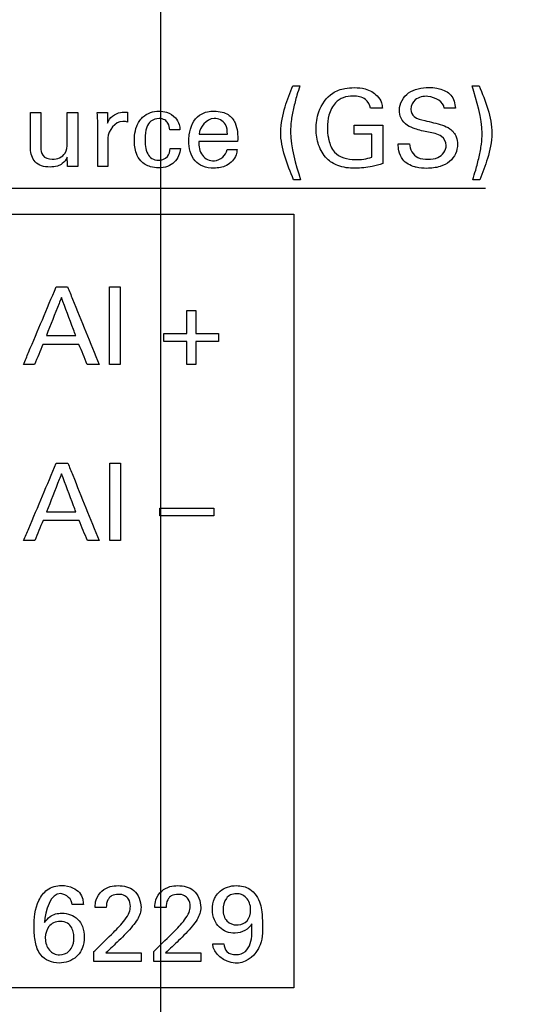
# Model space of a CAD drawing. Header units: inches. Extents: x 0 to 34, y 0 to 22.
# Tile 26 of 111: x 10.379 to 10.679, y 8.956 to 9.529. Entities that reach past the tile are written whole.
import ezdxf

# ---------------------------------------------------------------- set-up
doc = ezdxf.new("R2010")
doc.units = ezdxf.units.IN
doc.header["$LTSCALE"] = 1.87
doc.header["$MEASUREMENT"] = 0
doc.layers.get('0').update_dxf_attribs({"linetype": 'CONTINUOUS'})
doc.layers.add('DATUMCURVES', color=7, linetype='CONTINUOUS')
doc.layers.add('DIMENSIONS', color=7, linetype='CONTINUOUS')
doc.styles.get("Standard").update_dxf_attribs({"font": 'txt', "width": 0.8})
doc.dimstyles.new('DIMSTYLE_1', dxfattribs={"dimtxt": 0.125, "dimasz": 0.18, "dimexe": 0.18, "dimexo": 0.0625, "dimgap": 0.09, "dimtad": 0, "dimtih": 1, "dimtoh": 1, "dimdec": 3, "dimzin": 4, "dimdsep": 46, "dimtxsty": 'STANDARD', "dimblk": '_FILLED', "dimblk1": '_FILLED', "dimblk2": '_FILLED', "dimcen": 0.09, "dimadec": 0, "dimazin": 0, "dimtp": 0.001, "dimtm": 0.001, "dimtfac": 1, "dimtdec": 3, "dimtofl": 0, "dimtmove": 0, "dimatfit": 3, "dimldrblk": '_FILLED', "dimfxl": 1, "dimtolj": 1, "dimtzin": 4, "dimarcsym": 0})

# ---------------------------------------------------------------- blocks, each defined once
blk = doc.blocks.new('_FILLED')
at = {"color": 0, "linetype": 'BYBLOCK'}
blk.add_solid([(0, 0), (-1, 0.1736), (-1, -0.1736)], dxfattribs=at)
blk = doc.blocks.new('*D0')
at = {"layer": 'DIMENSIONS', "color": 2, "linetype": 'CONTINUOUS'}
for p, q in [((9.21098, 10.30652), (7.35598, 10.30652)), ((7.48098, 10.30652), (7.48098, 9.31105)), ((7.48098, 7.94852), (7.48098, 9.06105)), ((11.90848, 7.94852), (7.35598, 7.94852))]:
    blk.add_line(p, q, dxfattribs=at)
at = {"layer": 'DIMENSIONS', "color": 2, "linetype": 'CONTINUOUS', "xscale": 0.18, "yscale": 0.18, "zscale": 0.18}
for p, rotation in [((7.48098, 10.30652), 90), ((7.48098, 7.94852), 270)]:
    blk.add_blockref('_FILLED', p, dxfattribs=dict(at, rotation=rotation))
at = {"layer": 'DIMENSIONS', "color": 2, "linetype": 'CONTINUOUS', "width": 0.8}
for s, p in [('[', (7.44348, 9.12355)), (']', (8.04348, 9.12355)), ('2.358', (6.81848, 9.12355)), ('59.89', (7.54348, 9.12355))]:
    blk.add_text(s, height=0.125, dxfattribs=at).set_placement(p)
blk = doc.blocks.new('*D7')
at = {"layer": 'DIMENSIONS', "color": 2, "linetype": 'CONTINUOUS'}
for p, q in [((9.58598, 9.93152), (9.58598, 7.33682)), ((10.46098, 9.93152), (10.46098, 7.33682)), ((9.58598, 7.46182), (9.22598, 7.46182)), ((10.46098, 7.46182), (10.78871, 7.46182))]:
    blk.add_line(p, q, dxfattribs=at)
at = {"layer": 'DIMENSIONS', "color": 2, "linetype": 'CONTINUOUS', "xscale": 0.18, "yscale": 0.18, "zscale": 0.18}
blk.add_blockref('_FILLED', (9.58598, 7.46182), dxfattribs=at)
at = {"layer": 'DIMENSIONS', "color": 2, "linetype": 'CONTINUOUS', "xscale": 0.18, "yscale": 0.18, "zscale": 0.18, "rotation": 180}
blk.add_blockref('_FILLED', (10.46098, 7.46182), dxfattribs=at)
at = {"layer": 'DIMENSIONS', "color": 2, "linetype": 'CONTINUOUS', "width": 0.8}
for s, p in [('[', (11.57621, 7.39932)), (']', (12.17621, 7.39932)), ('3X', (10.85121, 7.39932)), ('.875', (11.05121, 7.39932)), ('22.23', (11.67621, 7.39932))]:
    blk.add_text(s, height=0.125, dxfattribs=at).set_placement(p)

msp = doc.modelspace()

# ---------------------------------------------------------------- linework, layer by layer
at = {"layer": 'DATUMCURVES', "color": 40, "linetype": 'CONTINUOUS'}
for points, knots in [([(10.53836, 9.43588, 0.8645), (10.53475, 9.44477, 0.8645), (10.52884, 9.45899, 0.8645), (10.533, 9.47787, 0.8645), (10.53632, 9.4865, 0.8645), (10.53792, 9.49056, 0.8645)], [0, 0, 0, 0, 0.508191, 0.768974, 1, 1, 1, 1]), ([(10.54205, 9.49056, 0.8645), (10.54144, 9.48872, 0.8645), (10.54005, 9.48435, 0.8645), (10.53833, 9.47745, 0.8645), (10.5369, 9.47039, 0.8645), (10.53598, 9.4563, 0.8645), (10.53964, 9.44497, 0.8645), (10.54242, 9.43588, 0.8645)], [0, 0, 0, 0, 0.103899, 0.246019, 0.381449, 0.489759, 1, 1, 1, 1]), ([(10.55148, 9.46538, 0.8645), (10.55148, 9.46874, 0.8645), (10.55262, 9.47663, 0.8645), (10.5589, 9.48608, 0.8645), (10.56755, 9.48912, 0.8645), (10.57404, 9.48959, 0.8645), (10.58073, 9.48903, 0.8645), (10.58661, 9.4858, 0.8645), (10.58964, 9.48118, 0.8645), (10.58997, 9.47851, 0.8645), (10.59004, 9.47743, 0.8645)], [0, 0, 0, 0, 0.170847, 0.400146, 0.528705, 0.621397, 0.729976, 0.865849, 0.945067, 1, 1, 1, 1]), ([(10.62723, 9.45588, 0.8645), (10.62723, 9.45783, 0.8645), (10.6243, 9.46243, 0.8645), (10.61669, 9.46334, 0.8645), (10.61006, 9.46511, 0.8645), (10.60417, 9.46727, 0.8645), (10.60058, 9.47128, 0.8645), (10.59911, 9.47861, 0.8645), (10.60335, 9.48624, 0.8645), (10.61089, 9.48906, 0.8645), (10.61655, 9.48973, 0.8645), (10.62017, 9.48945, 0.8645), (10.62169, 9.48917, 0.8645)], [0, 0, 0, 0, 0.089373, 0.210995, 0.334749, 0.408498, 0.494847, 0.567009, 0.741271, 0.832959, 0.92949, 1, 1, 1, 1]), ([(10.62169, 9.48917, 0.8645), (10.6222, 9.48907, 0.8645), (10.6252, 9.4884, 0.8645), (10.63083, 9.48578, 0.8645), (10.63237, 9.48015, 0.8645), (10.63254, 9.47743, 0.8645)], [0, 0, 0, 0, 0.089138, 0.526649, 1, 1, 1, 1]), ([(10.64261, 9.43588, 0.8645), (10.6432, 9.43774, 0.8645), (10.64459, 9.44213, 0.8645), (10.64632, 9.44905, 0.8645), (10.64775, 9.45611, 0.8645), (10.64867, 9.47018, 0.8645), (10.645, 9.48149, 0.8645), (10.64223, 9.49056, 0.8645)], [0, 0, 0, 0, 0.104885, 0.247164, 0.382141, 0.490912, 1, 1, 1, 1]), ([(10.64629, 9.49056, 0.8645), (10.64989, 9.48169, 0.8645), (10.65582, 9.46749, 0.8645), (10.65163, 9.44862, 0.8645), (10.64835, 9.43995, 0.8645), (10.64673, 9.43588, 0.8645)], [0, 0, 0, 0, 0.507048, 0.767828, 1, 1, 1, 1]), ([(10.58323, 9.47743, 0.8645), (10.58291, 9.47939, 0.8645), (10.58032, 9.48372, 0.8645), (10.5735, 9.4848, 0.8645), (10.56731, 9.4841, 0.8645), (10.5617, 9.48036, 0.8645), (10.55865, 9.47379, 0.8645), (10.55781, 9.46657, 0.8645), (10.55824, 9.46216, 0.8645), (10.55865, 9.46015, 0.8645)], [0, 0, 0, 0, 0.129098, 0.289545, 0.416829, 0.531119, 0.71045, 0.868041, 1, 1, 1, 1]), ([(10.62604, 9.47743, 0.8645), (10.62583, 9.48134, 0.8645), (10.61769, 9.4855, 0.8645), (10.60914, 9.48357, 0.8645), (10.60646, 9.47893, 0.8645), (10.60655, 9.4768, 0.8645), (10.60656, 9.47669, 0.8645)], [0, 0, 0, 0, 0.458198, 0.755202, 0.988309, 1, 1, 1, 1]), ([(10.43023, 9.46887, 0.8645), (10.43104, 9.47201, 0.8645), (10.43589, 9.47545, 0.8645), (10.44044, 9.47527, 0.8645), (10.44179, 9.4752, 0.8645)], [0, 0, 0, 0, 0.70515, 1, 1, 1, 1]), ([(10.44592, 9.46159, 0.8645), (10.44609, 9.46343, 0.8645), (10.44689, 9.4673, 0.8645), (10.45004, 9.47232, 0.8645), (10.45494, 9.47521, 0.8645), (10.45992, 9.47597, 0.8645), (10.46512, 9.47531, 0.8645), (10.46964, 9.4726, 0.8645), (10.47193, 9.46847, 0.8645), (10.47222, 9.46593, 0.8645), (10.4723, 9.46487, 0.8645)], [0, 0, 0, 0, 0.136962, 0.292032, 0.425459, 0.547912, 0.661088, 0.811411, 0.920833, 1, 1, 1, 1]), ([(10.47771, 9.4619, 0.8645), (10.47831, 9.46658, 0.8645), (10.48084, 9.47275, 0.8645), (10.48796, 9.47553, 0.8645), (10.4925, 9.47587, 0.8645), (10.49661, 9.47548, 0.8645), (10.50125, 9.47362, 0.8645), (10.50586, 9.46781, 0.8645), (10.50595, 9.46179, 0.8645), (10.50586, 9.45819, 0.8645)], [0, 0, 0, 0, 0.27427, 0.381773, 0.462916, 0.560916, 0.639881, 0.772623, 1, 1, 1, 1]), ([(10.60656, 9.47669, 0.8645), (10.60667, 9.47517, 0.8645), (10.60855, 9.47144, 0.8645), (10.61255, 9.47082, 0.8645), (10.61467, 9.47031, 0.8645)], [0, 0, 0, 0, 0.406445, 1, 1, 1, 1]), ([(10.38536, 9.45387, 0.8645), (10.38536, 9.45497, 0.8645), (10.38536, 9.46199, 0.8645), (10.38536, 9.46901, 0.8645), (10.38536, 9.47494, 0.8645)], [0, 0, 0, 0, 0.15625, 1, 1, 1, 1]), ([(10.39136, 9.47494, 0.8645), (10.39136, 9.47389, 0.8645), (10.39136, 9.46716, 0.8645), (10.39136, 9.46043, 0.8645), (10.39136, 9.45476, 0.8645)], [0, 0, 0, 0, 0.15625, 1, 1, 1, 1]), ([(10.40673, 9.4572, 0.8645), (10.40673, 9.45812, 0.8645), (10.40673, 9.46404, 0.8645), (10.40673, 9.46995, 0.8645), (10.40673, 9.47494, 0.8645)], [0, 0, 0, 0, 0.15625, 1, 1, 1, 1]), ([(10.41279, 9.47494, 0.8645), (10.41279, 9.47361, 0.8645), (10.41279, 9.46511, 0.8645), (10.41279, 9.45661, 0.8645), (10.41279, 9.44944, 0.8645)], [0, 0, 0, 0, 0.15625, 1, 1, 1, 1]), ([(10.44179, 9.46945, 0.8645), (10.44144, 9.46958, 0.8645), (10.44049, 9.46974, 0.8645), (10.43955, 9.46976, 0.8645), (10.43899, 9.46976, 0.8645)], [0, 0, 0, 0, 0.406085, 1, 1, 1, 1]), ([(10.46636, 9.46487, 0.8645), (10.46625, 9.46619, 0.8645), (10.46582, 9.46846, 0.8645), (10.46339, 9.47104, 0.8645), (10.45961, 9.47177, 0.8645), (10.45521, 9.47053, 0.8645), (10.45225, 9.4657, 0.8645), (10.45198, 9.46192, 0.8645), (10.45198, 9.45962, 0.8645)], [0, 0, 0, 0, 0.15142, 0.253471, 0.385779, 0.574487, 0.737186, 1, 1, 1, 1]), ([(10.49986, 9.46231, 0.8645), (10.4999, 9.46427, 0.8645), (10.49955, 9.46907, 0.8645), (10.49015, 9.47419, 0.8645), (10.48362, 9.46651, 0.8645), (10.48355, 9.46231, 0.8645)], [0, 0, 0, 0, 0.225999, 0.514392, 1, 1, 1, 1]), ([(10.61467, 9.47031, 0.8645), (10.61812, 9.46943, 0.8645), (10.62314, 9.46841, 0.8645), (10.62987, 9.46569, 0.8645), (10.63328, 9.46149, 0.8645), (10.63399, 9.45607, 0.8645), (10.633, 9.45083, 0.8645), (10.62926, 9.44603, 0.8645), (10.62323, 9.44304, 0.8645), (10.61641, 9.44229, 0.8645), (10.61177, 9.44266, 0.8645), (10.60973, 9.44316, 0.8645)], [0, 0, 0, 0, 0.18641, 0.268047, 0.375425, 0.449258, 0.548417, 0.646306, 0.756467, 0.891405, 1, 1, 1, 1]), ([(10.42449, 9.44357, 0.8645), (10.42449, 9.44487, 0.8645), (10.42449, 9.4532, 0.8645), (10.42449, 9.46153, 0.8645), (10.42449, 9.46856, 0.8645)], [0, 0, 0, 0, 0.15625, 1, 1, 1, 1]), ([(10.59023, 9.44532, 0.8645), (10.58822, 9.44465, 0.8645), (10.58296, 9.44313, 0.8645), (10.57412, 9.44221, 0.8645), (10.56472, 9.44317, 0.8645), (10.55688, 9.44814, 0.8645), (10.55237, 9.45596, 0.8645), (10.55148, 9.46224, 0.8645), (10.55148, 9.46538, 0.8645)], [0, 0, 0, 0, 0.120762, 0.310192, 0.504453, 0.645889, 0.821356, 1, 1, 1, 1]), ([(10.57367, 9.46756, 0.8645), (10.57453, 9.46756, 0.8645), (10.58005, 9.46756, 0.8645), (10.58557, 9.46756, 0.8645), (10.59023, 9.46756, 0.8645)], [0, 0, 0, 0, 0.15625, 1, 1, 1, 1]), ([(10.59023, 9.46756, 0.8645), (10.59023, 9.4664, 0.8645), (10.59023, 9.45899, 0.8645), (10.59023, 9.45157, 0.8645), (10.59023, 9.44532, 0.8645)], [0, 0, 0, 0, 0.15625, 1, 1, 1, 1]), ([(10.43042, 9.46025, 0.8645), (10.43042, 9.45938, 0.8645), (10.43042, 9.45382, 0.8645), (10.43042, 9.44826, 0.8645), (10.43042, 9.44357, 0.8645)], [0, 0, 0, 0, 0.15625, 1, 1, 1, 1]), ([(10.47254, 9.45401, 0.8645), (10.47237, 9.45112, 0.8645), (10.47039, 9.44654, 0.8645), (10.46495, 9.44326, 0.8645), (10.46002, 9.44252, 0.8645), (10.4545, 9.44324, 0.8645), (10.44948, 9.4461, 0.8645), (10.44628, 9.45192, 0.8645), (10.44569, 9.45714, 0.8645), (10.44583, 9.46067, 0.8645), (10.44592, 9.46159, 0.8645)], [0, 0, 0, 0, 0.19146, 0.292815, 0.408897, 0.513739, 0.657936, 0.769776, 0.939325, 1, 1, 1, 1]), ([(10.45198, 9.45962, 0.8645), (10.45198, 9.4567, 0.8645), (10.45222, 9.45232, 0.8645), (10.45579, 9.4478, 0.8645), (10.46035, 9.44669, 0.8645), (10.46551, 9.44864, 0.8645), (10.46654, 9.4524, 0.8645), (10.46661, 9.45401, 0.8645)], [0, 0, 0, 0, 0.32539, 0.461154, 0.60931, 0.820948, 1, 1, 1, 1]), ([(10.50554, 9.45337, 0.8645), (10.50542, 9.45238, 0.8645), (10.50508, 9.44998, 0.8645), (10.503, 9.44656, 0.8645), (10.49861, 9.44328, 0.8645), (10.49233, 9.44229, 0.8645), (10.48576, 9.44315, 0.8645), (10.47876, 9.44802, 0.8645), (10.4772, 9.45529, 0.8645), (10.47757, 9.46083, 0.8645), (10.47771, 9.4619, 0.8645)], [0, 0, 0, 0, 0.064755, 0.154839, 0.250848, 0.410615, 0.551513, 0.671177, 0.93612, 1, 1, 1, 1]), ([(10.4833, 9.45819, 0.8645), (10.48324, 9.45541, 0.8645), (10.48399, 9.44953, 0.8645), (10.49302, 9.44487, 0.8645), (10.4993, 9.45012, 0.8645), (10.49967, 9.45337, 0.8645)], [0, 0, 0, 0, 0.322943, 0.619781, 1, 1, 1, 1]), ([(10.50586, 9.45819, 0.8645), (10.50468, 9.45819, 0.8645), (10.49716, 9.45819, 0.8645), (10.48964, 9.45819, 0.8645), (10.4833, 9.45819, 0.8645)], [0, 0, 0, 0, 0.15625, 1, 1, 1, 1]), ([(10.48355, 9.46231, 0.8645), (10.4844, 9.46231, 0.8645), (10.48983, 9.46231, 0.8645), (10.49527, 9.46231, 0.8645), (10.49986, 9.46231, 0.8645)], [0, 0, 0, 0, 0.15625, 1, 1, 1, 1]), ([(10.55865, 9.46015, 0.8645), (10.55871, 9.45981, 0.8645), (10.55936, 9.45687, 0.8645), (10.56203, 9.44964, 0.8645), (10.57345, 9.44674, 0.8645), (10.58082, 9.44805, 0.8645), (10.58398, 9.44901, 0.8645)], [0, 0, 0, 0, 0.03209, 0.281129, 0.686259, 1, 1, 1, 1]), ([(10.40673, 9.44894, 0.8645), (10.40602, 9.44756, 0.8645), (10.40443, 9.44531, 0.8645), (10.40069, 9.44352, 0.8645), (10.39646, 9.44308, 0.8645), (10.3919, 9.44363, 0.8645), (10.38669, 9.44666, 0.8645), (10.38536, 9.45117, 0.8645), (10.38536, 9.45387, 0.8645)], [0, 0, 0, 0, 0.157763, 0.265998, 0.411114, 0.583971, 0.725237, 1, 1, 1, 1]), ([(10.39136, 9.45476, 0.8645), (10.39136, 9.45317, 0.8645), (10.39182, 9.4491, 0.8645), (10.39885, 9.44686, 0.8645), (10.40616, 9.44998, 0.8645), (10.40673, 9.45519, 0.8645), (10.40673, 9.4572, 0.8645)], [0, 0, 0, 0, 0.189943, 0.432184, 0.758835, 1, 1, 1, 1]), ([(10.60973, 9.44316, 0.8645), (10.60948, 9.44322, 0.8645), (10.60653, 9.44399, 0.8645), (10.60191, 9.44641, 0.8645), (10.59945, 9.45215, 0.8645), (10.59929, 9.45537, 0.8645), (10.59929, 9.45675, 0.8645)], [0, 0, 0, 0, 0.041736, 0.48375, 0.77741, 1, 1, 1, 1]), ([(10.60579, 9.45675, 0.8645), (10.60592, 9.45365, 0.8645), (10.6091, 9.44789, 0.8645), (10.61462, 9.44781, 0.8645), (10.61667, 9.44781, 0.8645)], [0, 0, 0, 0, 0.603236, 1, 1, 1, 1]), ([(10.61667, 9.44781, 0.8645), (10.61856, 9.44781, 0.8645), (10.62348, 9.44809, 0.8645), (10.62723, 9.45299, 0.8645), (10.62723, 9.45588, 0.8645)], [0, 0, 0, 0, 0.39578, 1, 1, 1, 1]), ([(10.13346, 9.41591, 0.8645), (10.15455, 9.41591, 0.8645), (10.28955, 9.41591, 0.8645), (10.42455, 9.41591, 0.8645), (10.53845, 9.41591, 0.8645)], [0, 0, 0, 0, 0.15625, 1, 1, 1, 1]), ([(10.53845, 9.41591, 0.8645), (10.53845, 9.39247, 0.8645), (10.53845, 9.24247, 0.8645), (10.53845, 9.09247, 0.8645), (10.53845, 8.96591, 0.8645)], [0, 0, 0, 0, 0.15625, 1, 1, 1, 1]), ([(10.38127, 9.32843, 0.8645), (10.38226, 9.33078, 0.8645), (10.38859, 9.34582, 0.8645), (10.39492, 9.36086, 0.8645), (10.40027, 9.37355, 0.8645)], [0, 0, 0, 0, 0.15625, 1, 1, 1, 1]), ([(10.40696, 9.37355, 0.8645), (10.40791, 9.3712, 0.8645), (10.41399, 9.35616, 0.8645), (10.42007, 9.34112, 0.8645), (10.42521, 9.32843, 0.8645)], [0, 0, 0, 0, 0.15625, 1, 1, 1, 1]), ([(10.43133, 9.32843, 0.8645), (10.43133, 9.33078, 0.8645), (10.43133, 9.34582, 0.8645), (10.43133, 9.36086, 0.8645), (10.43133, 9.37355, 0.8645)], [0, 0, 0, 0, 0.15625, 1, 1, 1, 1]), ([(10.43758, 9.37355, 0.8645), (10.43758, 9.3712, 0.8645), (10.43758, 9.35616, 0.8645), (10.43758, 9.34112, 0.8645), (10.43758, 9.32843, 0.8645)], [0, 0, 0, 0, 0.15625, 1, 1, 1, 1]), ([(10.40333, 9.36737, 0.8645), (10.40287, 9.36621, 0.8645), (10.39996, 9.35884, 0.8645), (10.39704, 9.35147, 0.8645), (10.39458, 9.34525, 0.8645)], [0, 0, 0, 0, 0.15625, 1, 1, 1, 1]), ([(10.41164, 9.34525, 0.8645), (10.41121, 9.3464, 0.8645), (10.40844, 9.35377, 0.8645), (10.40567, 9.36115, 0.8645), (10.40333, 9.36737, 0.8645)], [0, 0, 0, 0, 0.15625, 1, 1, 1, 1]), ([(10.39458, 9.34525, 0.8645), (10.39547, 9.34525, 0.8645), (10.40116, 9.34525, 0.8645), (10.40684, 9.34525, 0.8645), (10.41164, 9.34525, 0.8645)], [0, 0, 0, 0, 0.15625, 1, 1, 1, 1]), ([(10.41351, 9.34017, 0.8645), (10.41242, 9.34017, 0.8645), (10.40545, 9.34017, 0.8645), (10.39847, 9.34017, 0.8645), (10.39258, 9.34017, 0.8645)], [0, 0, 0, 0, 0.15625, 1, 1, 1, 1]), ([(10.38136, 9.22602, 0.8645), (10.38235, 9.22837, 0.8645), (10.38869, 9.24342, 0.8645), (10.39502, 9.25846, 0.8645), (10.40036, 9.27115, 0.8645)], [0, 0, 0, 0, 0.15625, 1, 1, 1, 1]), ([(10.40705, 9.27115, 0.8645), (10.408, 9.2688, 0.8645), (10.41408, 9.25376, 0.8645), (10.42017, 9.23871, 0.8645), (10.4253, 9.22602, 0.8645)], [0, 0, 0, 0, 0.15625, 1, 1, 1, 1]), ([(10.43142, 9.22602, 0.8645), (10.43142, 9.22837, 0.8645), (10.43142, 9.24342, 0.8645), (10.43142, 9.25846, 0.8645), (10.43142, 9.27115, 0.8645)], [0, 0, 0, 0, 0.15625, 1, 1, 1, 1]), ([(10.43767, 9.27115, 0.8645), (10.43767, 9.2688, 0.8645), (10.43767, 9.25376, 0.8645), (10.43767, 9.23871, 0.8645), (10.43767, 9.22602, 0.8645)], [0, 0, 0, 0, 0.15625, 1, 1, 1, 1]), ([(10.40342, 9.26496, 0.8645), (10.40297, 9.26381, 0.8645), (10.40005, 9.25644, 0.8645), (10.39713, 9.24906, 0.8645), (10.39467, 9.24284, 0.8645)], [0, 0, 0, 0, 0.15625, 1, 1, 1, 1]), ([(10.41174, 9.24284, 0.8645), (10.4113, 9.24399, 0.8645), (10.40853, 9.25137, 0.8645), (10.40576, 9.25874, 0.8645), (10.40342, 9.26496, 0.8645)], [0, 0, 0, 0, 0.15625, 1, 1, 1, 1]), ([(10.39467, 9.24284, 0.8645), (10.39556, 9.24284, 0.8645), (10.40125, 9.24284, 0.8645), (10.40694, 9.24284, 0.8645), (10.41174, 9.24284, 0.8645)], [0, 0, 0, 0, 0.15625, 1, 1, 1, 1]), ([(10.46067, 9.24496, 0.8645), (10.4623, 9.24496, 0.8645), (10.47272, 9.24496, 0.8645), (10.48313, 9.24496, 0.8645), (10.49192, 9.24496, 0.8645)], [0, 0, 0, 0, 0.15625, 1, 1, 1, 1]), ([(10.49192, 9.24045, 0.8645), (10.4903, 9.24045, 0.8645), (10.47988, 9.24045, 0.8645), (10.46946, 9.24045, 0.8645), (10.46067, 9.24045, 0.8645)], [0, 0, 0, 0, 0.15625, 1, 1, 1, 1]), ([(10.41361, 9.23777, 0.8645), (10.41252, 9.23777, 0.8645), (10.40554, 9.23777, 0.8645), (10.39856, 9.23777, 0.8645), (10.39267, 9.23777, 0.8645)], [0, 0, 0, 0, 0.15625, 1, 1, 1, 1]), ([(10.39233, 9.02023, 0.8645), (10.39314, 9.02129, 0.8645), (10.3961, 9.02431, 0.8645), (10.40286, 9.0261, 0.8645), (10.40957, 9.02473, 0.8645), (10.41401, 9.02167, 0.8645), (10.41589, 9.01794, 0.8645), (10.41605, 9.01543, 0.8645), (10.41609, 9.01437, 0.8645)], [0, 0, 0, 0, 0.124982, 0.399529, 0.619182, 0.76205, 0.898665, 1, 1, 1, 1]), ([(10.42291, 9.01281, 0.8645), (10.42295, 9.01426, 0.8645), (10.42329, 9.01782, 0.8645), (10.42638, 9.02254, 0.8645), (10.43138, 9.02505, 0.8645), (10.43788, 9.0258, 0.8645), (10.44683, 9.02382, 0.8645), (10.44965, 9.01636, 0.8645), (10.44965, 9.01281, 0.8645)], [0, 0, 0, 0, 0.106991, 0.258276, 0.390716, 0.504151, 0.739279, 1, 1, 1, 1]), ([(10.45766, 9.01281, 0.8645), (10.4577, 9.01426, 0.8645), (10.45804, 9.01782, 0.8645), (10.46113, 9.02254, 0.8645), (10.46613, 9.02505, 0.8645), (10.47263, 9.0258, 0.8645), (10.48158, 9.02382, 0.8645), (10.4844, 9.01636, 0.8645), (10.4844, 9.01281, 0.8645)], [0, 0, 0, 0, 0.106992, 0.258285, 0.390709, 0.504126, 0.73928, 1, 1, 1, 1]), ([(10.49304, 9.01907, 0.8645), (10.49371, 9.02024, 0.8645), (10.49674, 9.02397, 0.8645), (10.50443, 9.02623, 0.8645), (10.51422, 9.02401, 0.8645), (10.51891, 9.01676, 0.8645), (10.52016, 9.00944, 0.8645), (10.52034, 9.00092, 0.8645), (10.52036, 8.9932, 0.8645), (10.51786, 8.98861, 0.8645), (10.51763, 8.98823, 0.8645)], [0, 0, 0, 0, 0.067507, 0.235808, 0.370475, 0.548036, 0.626551, 0.744664, 0.978595, 1, 1, 1, 1]), ([(10.41402, 8.98641, 0.8645), (10.41347, 8.98562, 0.8645), (10.41046, 8.98211, 0.8645), (10.4018, 8.97893, 0.8645), (10.39091, 8.98329, 0.8645), (10.38779, 8.99275, 0.8645), (10.38707, 9.0035, 0.8645), (10.38807, 9.01327, 0.8645), (10.39153, 9.01918, 0.8645), (10.39233, 9.02023, 0.8645)], [0, 0, 0, 0, 0.046493, 0.220741, 0.409231, 0.540852, 0.677833, 0.936451, 1, 1, 1, 1]), ([(10.40966, 9.01437, 0.8645), (10.40962, 9.01743, 0.8645), (10.3984, 9.02684, 0.8645), (10.39384, 9.01038, 0.8645), (10.39353, 9.00392, 0.8645)], [0, 0, 0, 0, 0.321583, 1, 1, 1, 1]), ([(10.43153, 9.01866, 0.8645), (10.43108, 9.01824, 0.8645), (10.42975, 9.01651, 0.8645), (10.42946, 9.0143, 0.8645), (10.42946, 9.01281, 0.8645)], [0, 0, 0, 0, 0.29011, 1, 1, 1, 1]), ([(10.43359, 8.99819, 0.8645), (10.43598, 9.00051, 0.8645), (10.43938, 9.00414, 0.8645), (10.44289, 9.00932, 0.8645), (10.44375, 9.01361, 0.8645), (10.44294, 9.01736, 0.8645), (10.44009, 9.02001, 0.8645), (10.43641, 9.02058, 0.8645), (10.43326, 9.02006, 0.8645), (10.43182, 9.01895, 0.8645), (10.43153, 9.01866, 0.8645)], [0, 0, 0, 0, 0.286392, 0.428404, 0.528419, 0.656475, 0.738049, 0.846333, 0.964986, 1, 1, 1, 1]), ([(10.46628, 9.01866, 0.8645), (10.46583, 9.01824, 0.8645), (10.46451, 9.01651, 0.8645), (10.46422, 9.0143, 0.8645), (10.46422, 9.01281, 0.8645)], [0, 0, 0, 0, 0.290032, 1, 1, 1, 1]), ([(10.46834, 8.99819, 0.8645), (10.47073, 9.00051, 0.8645), (10.47413, 9.00414, 0.8645), (10.47765, 9.00932, 0.8645), (10.4785, 9.01361, 0.8645), (10.47769, 9.01736, 0.8645), (10.47484, 9.02001, 0.8645), (10.47116, 9.02058, 0.8645), (10.46801, 9.02006, 0.8645), (10.46658, 9.01895, 0.8645), (10.46628, 9.01866, 0.8645)], [0, 0, 0, 0, 0.286419, 0.428468, 0.528469, 0.656525, 0.738099, 0.846382, 0.965005, 1, 1, 1, 1]), ([(10.51409, 9.00324, 0.8645), (10.51236, 8.99997, 0.8645), (10.50474, 8.99619, 0.8645), (10.49586, 8.99967, 0.8645), (10.49181, 9.00566, 0.8645), (10.49089, 9.01163, 0.8645), (10.49162, 9.01633, 0.8645), (10.49281, 9.01868, 0.8645), (10.49304, 9.01907, 0.8645)], [0, 0, 0, 0, 0.277995, 0.52298, 0.652606, 0.804194, 0.966449, 1, 1, 1, 1]), ([(10.50509, 9.02074, 0.8645), (10.50408, 9.02069, 0.8645), (10.50148, 9.02027, 0.8645), (10.49842, 9.0175, 0.8645), (10.49658, 9.01105, 0.8645), (10.49896, 9.00407, 0.8645), (10.50362, 9.00246, 0.8645), (10.50599, 9.00256, 0.8645), (10.50622, 9.00258, 0.8645)], [0, 0, 0, 0, 0.116048, 0.232097, 0.464194, 0.718356, 0.972518, 1, 1, 1, 1]), ([(10.50622, 9.00258, 0.8645), (10.50818, 9.00275, 0.8645), (10.5121, 9.00447, 0.8645), (10.51423, 9.01198, 0.8645), (10.51196, 9.01807, 0.8645), (10.50812, 9.02036, 0.8645), (10.50646, 9.02081, 0.8645), (10.50509, 9.02074, 0.8645)], [0, 0, 0, 0, 0.207971, 0.440409, 0.720204, 0.860102, 1, 1, 1, 1]), ([(10.44965, 9.01281, 0.8645), (10.44965, 9.01037, 0.8645), (10.44822, 9.00635, 0.8645), (10.44575, 9.00322, 0.8645), (10.44478, 9.002, 0.8645)], [0, 0, 0, 0, 0.609746, 1, 1, 1, 1]), ([(10.4844, 9.01281, 0.8645), (10.4844, 9.01037, 0.8645), (10.48297, 9.00635, 0.8645), (10.4805, 9.00322, 0.8645), (10.47953, 9.002, 0.8645)], [0, 0, 0, 0, 0.609751, 1, 1, 1, 1]), ([(10.39353, 9.00392, 0.8645), (10.39442, 9.00522, 0.8645), (10.39699, 9.00843, 0.8645), (10.40451, 9.01028, 0.8645), (10.41221, 9.0076, 0.8645), (10.4161, 9.00142, 0.8645), (10.41698, 8.99536, 0.8645), (10.41613, 8.99005, 0.8645), (10.41457, 8.98721, 0.8645), (10.41402, 8.98641, 0.8645)], [0, 0, 0, 0, 0.11101, 0.27912, 0.509443, 0.631012, 0.774831, 0.932513, 1, 1, 1, 1]), ([(10.41065, 8.995, 0.8645), (10.41068, 8.99582, 0.8645), (10.41061, 8.99605, 0.8645), (10.41037, 8.9984, 0.8645), (10.40952, 9.00101, 0.8645), (10.40727, 9.0038, 0.8645), (10.40297, 9.00496, 0.8645), (10.39854, 9.00402, 0.8645), (10.39516, 9.00114, 0.8645), (10.39407, 8.99759, 0.8645), (10.39398, 8.99535, 0.8645)], [0, 0, 0, 0, 0.069965, 0.13993, 0.27986, 0.41979, 0.55972, 0.673125, 0.786531, 1, 1, 1, 1]), ([(10.49791, 8.99167, 0.8645), (10.49791, 8.99005, 0.8645), (10.49904, 8.98618, 0.8645), (10.50498, 8.98477, 0.8645), (10.51073, 8.98646, 0.8645), (10.51446, 8.99365, 0.8645), (10.51427, 8.9994, 0.8645), (10.51409, 9.00324, 0.8645)], [0, 0, 0, 0, 0.146892, 0.315325, 0.490155, 0.652162, 1, 1, 1, 1]), ([(10.39398, 8.99535, 0.8645), (10.39397, 8.99521, 0.8645), (10.3939, 8.99236, 0.8645), (10.39571, 8.98719, 0.8645), (10.40159, 8.98436, 0.8645), (10.40733, 8.98618, 0.8645), (10.40973, 8.98981, 0.8645), (10.41052, 8.99236, 0.8645), (10.41063, 8.99438, 0.8645), (10.41065, 8.995, 0.8645)], [0, 0, 0, 0, 0.014078, 0.28692, 0.559763, 0.779882, 0.889941, 0.94497, 1, 1, 1, 1]), ([(10.42228, 8.98705, 0.8645), (10.42287, 8.98763, 0.8645), (10.42664, 8.99134, 0.8645), (10.43041, 8.99505, 0.8645), (10.43359, 8.99819, 0.8645)], [0, 0, 0, 0, 0.15625, 1, 1, 1, 1]), ([(10.45703, 8.98705, 0.8645), (10.45762, 8.98763, 0.8645), (10.46139, 8.99134, 0.8645), (10.46516, 8.99505, 0.8645), (10.46834, 8.99819, 0.8645)], [0, 0, 0, 0, 0.15625, 1, 1, 1, 1]), ([(10.51763, 8.98823, 0.8645), (10.51492, 8.98368, 0.8645), (10.50409, 8.97602, 0.8645), (10.4915, 8.98593, 0.8645), (10.49134, 8.99167, 0.8645)], [0, 0, 0, 0, 0.470486, 1, 1, 1, 1]), ([(10.42922, 8.9863, 0.8645), (10.43029, 8.9863, 0.8645), (10.43715, 8.9863, 0.8645), (10.444, 8.9863, 0.8645), (10.44978, 8.9863, 0.8645)], [0, 0, 0, 0, 0.15625, 1, 1, 1, 1]), ([(10.46397, 8.9863, 0.8645), (10.46504, 8.9863, 0.8645), (10.47189, 8.9863, 0.8645), (10.47875, 8.9863, 0.8645), (10.48453, 8.9863, 0.8645)], [0, 0, 0, 0, 0.15625, 1, 1, 1, 1]), ([(10.44978, 8.98137, 0.8645), (10.44835, 8.98137, 0.8645), (10.43918, 8.98137, 0.8645), (10.43002, 8.98137, 0.8645), (10.42228, 8.98137, 0.8645)], [0, 0, 0, 0, 0.15625, 1, 1, 1, 1]), ([(10.48453, 8.98137, 0.8645), (10.4831, 8.98137, 0.8645), (10.47393, 8.98137, 0.8645), (10.46477, 8.98137, 0.8645), (10.45703, 8.98137, 0.8645)], [0, 0, 0, 0, 0.15625, 1, 1, 1, 1]), ([(10.53845, 8.96591, 0.8645), (10.51736, 8.96591, 0.8645), (10.38236, 8.96591, 0.8645), (10.24736, 8.96591, 0.8645), (10.13346, 8.96591, 0.8645)], [0, 0, 0, 0, 0.15625, 1, 1, 1, 1])]:
    msp.add_open_spline(points, degree=3, knots=knots, dxfattribs=at)
for points in [[(10.53792, 9.49056, 0.8645), (10.53929, 9.49056, 0.8645), (10.54067, 9.49056, 0.8645), (10.54205, 9.49056, 0.8645)], [(10.64223, 9.49056, 0.8645), (10.64359, 9.49056, 0.8645), (10.64494, 9.49056, 0.8645), (10.64629, 9.49056, 0.8645)], [(10.44179, 9.4752, 0.8645), (10.44179, 9.47328, 0.8645), (10.44179, 9.47136, 0.8645), (10.44179, 9.46945, 0.8645)], [(10.59004, 9.47743, 0.8645), (10.58777, 9.47743, 0.8645), (10.5855, 9.47743, 0.8645), (10.58323, 9.47743, 0.8645)], [(10.63254, 9.47743, 0.8645), (10.63038, 9.47743, 0.8645), (10.62821, 9.47743, 0.8645), (10.62604, 9.47743, 0.8645)], [(10.38536, 9.47494, 0.8645), (10.38736, 9.47494, 0.8645), (10.38936, 9.47494, 0.8645), (10.39136, 9.47494, 0.8645)], [(10.40673, 9.47494, 0.8645), (10.40875, 9.47494, 0.8645), (10.41077, 9.47494, 0.8645), (10.41279, 9.47494, 0.8645)], [(10.42417, 9.47494, 0.8645), (10.42615, 9.47494, 0.8645), (10.42813, 9.47494, 0.8645), (10.43011, 9.47494, 0.8645)], [(10.42449, 9.46856, 0.8645), (10.42449, 9.47069, 0.8645), (10.42436, 9.47282, 0.8645), (10.42417, 9.47494, 0.8645)], [(10.43011, 9.47494, 0.8645), (10.43015, 9.47292, 0.8645), (10.43019, 9.4709, 0.8645), (10.43023, 9.46887, 0.8645)], [(10.43899, 9.46976, 0.8645), (10.43472, 9.46976, 0.8645), (10.43042, 9.46451, 0.8645), (10.43042, 9.46025, 0.8645)], [(10.4723, 9.46487, 0.8645), (10.47032, 9.46487, 0.8645), (10.46834, 9.46487, 0.8645), (10.46636, 9.46487, 0.8645)], [(10.57367, 9.46238, 0.8645), (10.57367, 9.46411, 0.8645), (10.57367, 9.46583, 0.8645), (10.57367, 9.46756, 0.8645)], [(10.58398, 9.46238, 0.8645), (10.58054, 9.46238, 0.8645), (10.57711, 9.46238, 0.8645), (10.57367, 9.46238, 0.8645)], [(10.58398, 9.44901, 0.8645), (10.58398, 9.45346, 0.8645), (10.58398, 9.45792, 0.8645), (10.58398, 9.46238, 0.8645)], [(10.46661, 9.45401, 0.8645), (10.46859, 9.45401, 0.8645), (10.47056, 9.45401, 0.8645), (10.47254, 9.45401, 0.8645)], [(10.49967, 9.45337, 0.8645), (10.50163, 9.45337, 0.8645), (10.50358, 9.45337, 0.8645), (10.50554, 9.45337, 0.8645)], [(10.59929, 9.45675, 0.8645), (10.60146, 9.45675, 0.8645), (10.60363, 9.45675, 0.8645), (10.60579, 9.45675, 0.8645)], [(10.40686, 9.44357, 0.8645), (10.40682, 9.44536, 0.8645), (10.40678, 9.44715, 0.8645), (10.40673, 9.44894, 0.8645)], [(10.41279, 9.44944, 0.8645), (10.41279, 9.44748, 0.8645), (10.41292, 9.44552, 0.8645), (10.41298, 9.44357, 0.8645)], [(10.41298, 9.44357, 0.8645), (10.41094, 9.44357, 0.8645), (10.4089, 9.44357, 0.8645), (10.40686, 9.44357, 0.8645)], [(10.43042, 9.44357, 0.8645), (10.42844, 9.44357, 0.8645), (10.42646, 9.44357, 0.8645), (10.42449, 9.44357, 0.8645)], [(10.54242, 9.43588, 0.8645), (10.54107, 9.43588, 0.8645), (10.53971, 9.43588, 0.8645), (10.53836, 9.43588, 0.8645)], [(10.64673, 9.43588, 0.8645), (10.64535, 9.43588, 0.8645), (10.64398, 9.43588, 0.8645), (10.64261, 9.43588, 0.8645)], [(9.93786, 9.43106, 0.8645), (10.17526, 9.43106, 0.8645), (10.41266, 9.43106, 0.8645), (10.65005, 9.43106, 0.8645)], [(10.40027, 9.37355, 0.8645), (10.4025, 9.37355, 0.8645), (10.40473, 9.37355, 0.8645), (10.40696, 9.37355, 0.8645)], [(10.43133, 9.37355, 0.8645), (10.43341, 9.37355, 0.8645), (10.43549, 9.37355, 0.8645), (10.43758, 9.37355, 0.8645)], [(10.4762, 9.34655, 0.8645), (10.4762, 9.35099, 0.8645), (10.4762, 9.35543, 0.8645), (10.4762, 9.35987, 0.8645)], [(10.4762, 9.35987, 0.8645), (10.47795, 9.35987, 0.8645), (10.4797, 9.35987, 0.8645), (10.48145, 9.35987, 0.8645)], [(10.48145, 9.35987, 0.8645), (10.48145, 9.35543, 0.8645), (10.48145, 9.35099, 0.8645), (10.48145, 9.34655, 0.8645)], [(10.46289, 9.34175, 0.8645), (10.46289, 9.34335, 0.8645), (10.46289, 9.34495, 0.8645), (10.46289, 9.34655, 0.8645)], [(10.46289, 9.34655, 0.8645), (10.46733, 9.34655, 0.8645), (10.47177, 9.34655, 0.8645), (10.4762, 9.34655, 0.8645)], [(10.48145, 9.34655, 0.8645), (10.48589, 9.34655, 0.8645), (10.49033, 9.34655, 0.8645), (10.49477, 9.34655, 0.8645)], [(10.49477, 9.34655, 0.8645), (10.49477, 9.34495, 0.8645), (10.49477, 9.34335, 0.8645), (10.49477, 9.34175, 0.8645)], [(10.39258, 9.34017, 0.8645), (10.39095, 9.33626, 0.8645), (10.38933, 9.33234, 0.8645), (10.3877, 9.32843, 0.8645)], [(10.41839, 9.32843, 0.8645), (10.41676, 9.33234, 0.8645), (10.41514, 9.33626, 0.8645), (10.41351, 9.34017, 0.8645)], [(10.4762, 9.34175, 0.8645), (10.47177, 9.34175, 0.8645), (10.46733, 9.34175, 0.8645), (10.46289, 9.34175, 0.8645)], [(10.4762, 9.32843, 0.8645), (10.4762, 9.33287, 0.8645), (10.4762, 9.33731, 0.8645), (10.4762, 9.34175, 0.8645)], [(10.49477, 9.34175, 0.8645), (10.49033, 9.34175, 0.8645), (10.48589, 9.34175, 0.8645), (10.48145, 9.34175, 0.8645)], [(10.48145, 9.34175, 0.8645), (10.48145, 9.33731, 0.8645), (10.48145, 9.33287, 0.8645), (10.48145, 9.32843, 0.8645)], [(10.3877, 9.32843, 0.8645), (10.38556, 9.32843, 0.8645), (10.38341, 9.32843, 0.8645), (10.38127, 9.32843, 0.8645)], [(10.42521, 9.32843, 0.8645), (10.42293, 9.32843, 0.8645), (10.42066, 9.32843, 0.8645), (10.41839, 9.32843, 0.8645)], [(10.43758, 9.32843, 0.8645), (10.43549, 9.32843, 0.8645), (10.43341, 9.32843, 0.8645), (10.43133, 9.32843, 0.8645)], [(10.48145, 9.32843, 0.8645), (10.4797, 9.32843, 0.8645), (10.47795, 9.32843, 0.8645), (10.4762, 9.32843, 0.8645)], [(10.40036, 9.27115, 0.8645), (10.40259, 9.27115, 0.8645), (10.40482, 9.27115, 0.8645), (10.40705, 9.27115, 0.8645)], [(10.43142, 9.27115, 0.8645), (10.43351, 9.27115, 0.8645), (10.43559, 9.27115, 0.8645), (10.43767, 9.27115, 0.8645)], [(10.46067, 9.24045, 0.8645), (10.46067, 9.24196, 0.8645), (10.46067, 9.24346, 0.8645), (10.46067, 9.24496, 0.8645)], [(10.49192, 9.24496, 0.8645), (10.49192, 9.24346, 0.8645), (10.49192, 9.24196, 0.8645), (10.49192, 9.24045, 0.8645)], [(10.39267, 9.23777, 0.8645), (10.39105, 9.23385, 0.8645), (10.38942, 9.22994, 0.8645), (10.3878, 9.22602, 0.8645)], [(10.41848, 9.22602, 0.8645), (10.41686, 9.22994, 0.8645), (10.41523, 9.23385, 0.8645), (10.41361, 9.23777, 0.8645)], [(10.3878, 9.22602, 0.8645), (10.38565, 9.22602, 0.8645), (10.38351, 9.22602, 0.8645), (10.38136, 9.22602, 0.8645)], [(10.4253, 9.22602, 0.8645), (10.42303, 9.22602, 0.8645), (10.42076, 9.22602, 0.8645), (10.41848, 9.22602, 0.8645)], [(10.43767, 9.22602, 0.8645), (10.43559, 9.22602, 0.8645), (10.43351, 9.22602, 0.8645), (10.43142, 9.22602, 0.8645)], [(10.41609, 9.01437, 0.8645), (10.41395, 9.01437, 0.8645), (10.4118, 9.01437, 0.8645), (10.40966, 9.01437, 0.8645)], [(10.42946, 9.01281, 0.8645), (10.42728, 9.01281, 0.8645), (10.42509, 9.01281, 0.8645), (10.42291, 9.01281, 0.8645)], [(10.46422, 9.01281, 0.8645), (10.46203, 9.01281, 0.8645), (10.45984, 9.01281, 0.8645), (10.45766, 9.01281, 0.8645)], [(10.44478, 9.002, 0.8645), (10.44236, 8.99895, 0.8645), (10.43953, 8.99624, 0.8645), (10.43678, 8.99349, 0.8645)], [(10.47953, 9.002, 0.8645), (10.47711, 8.99895, 0.8645), (10.47428, 8.99624, 0.8645), (10.47153, 8.99349, 0.8645)], [(10.43678, 8.99349, 0.8645), (10.43426, 8.9911, 0.8645), (10.43174, 8.9887, 0.8645), (10.42922, 8.9863, 0.8645)], [(10.47153, 8.99349, 0.8645), (10.46901, 8.9911, 0.8645), (10.46649, 8.9887, 0.8645), (10.46397, 8.9863, 0.8645)], [(10.49134, 8.99167, 0.8645), (10.49353, 8.99167, 0.8645), (10.49572, 8.99167, 0.8645), (10.49791, 8.99167, 0.8645)], [(10.42228, 8.98137, 0.8645), (10.42228, 8.98326, 0.8645), (10.42228, 8.98516, 0.8645), (10.42228, 8.98705, 0.8645)], [(10.44978, 8.9863, 0.8645), (10.44978, 8.98466, 0.8645), (10.44978, 8.98301, 0.8645), (10.44978, 8.98137, 0.8645)], [(10.45703, 8.98137, 0.8645), (10.45703, 8.98326, 0.8645), (10.45703, 8.98516, 0.8645), (10.45703, 8.98705, 0.8645)], [(10.48453, 8.9863, 0.8645), (10.48453, 8.98466, 0.8645), (10.48453, 8.98301, 0.8645), (10.48453, 8.98137, 0.8645)]]:
    msp.add_open_spline(points, degree=3, dxfattribs=at)

# ---------------------------------------------------------------- dimensions: what is measured, and where the dimension line sits
at = {"layer": 'DIMENSIONS', "color": 2, "linetype": 'CONTINUOUS'}
dim = msp.add_linear_dim(base=(7.48098, 7.94852), p1=(9.21098, 10.30652), p2=(11.90848, 7.94852), angle=270, dimstyle='DIMSTYLE_1', dxfattribs=at)
dim.commit()
dim.dimension.update_dxf_attribs({"geometry": '*D0', "text_midpoint": (7.48098, 9.18605), "dimtype": 160})
dim = msp.add_linear_dim(base=(9.58598, 7.46182), p1=(10.46098, 9.93152), p2=(9.58598, 9.93152), angle=180, text='3X<>', dimstyle='DIMSTYLE_1', dxfattribs=at)
dim.commit()
dim.dimension.update_dxf_attribs({"geometry": '*D7', "text_midpoint": (11.56371, 7.46182), "dimtype": 160})

doc.saveas('drawing.dxf')
